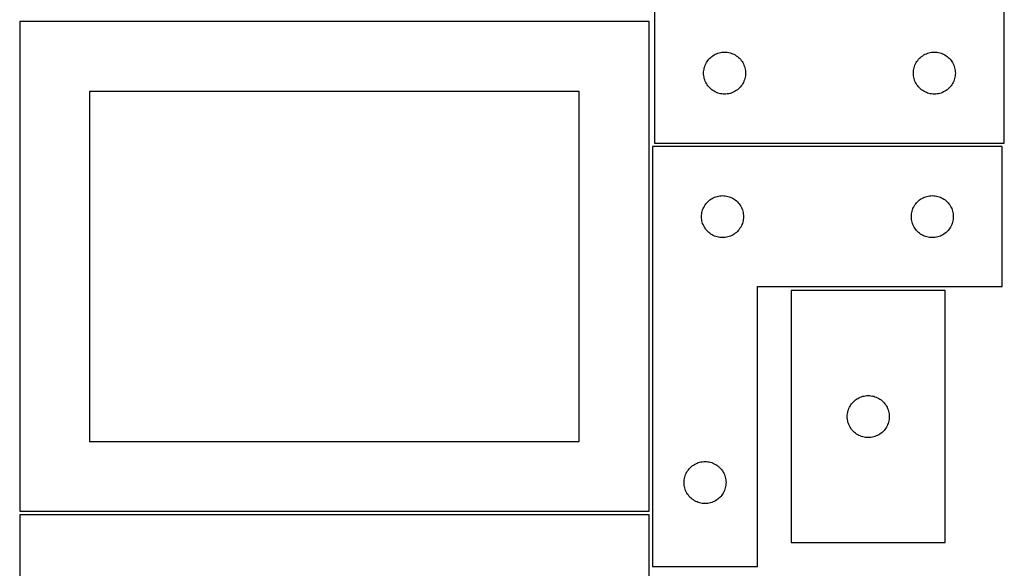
# Model space of a CAD drawing. Header units: millimetres. Extents: x 7 to 1243, y 7 to 2493.
# Tile 13 of 15: x 821 to 1243, y 1886 to 2121. Entities that reach past the tile are written whole.
import ezdxf

# ---------------------------------------------------------------- set-up
doc = ezdxf.new("R2010")
doc.units = ezdxf.units.MM
doc.layers.add('CUT', color=7, linetype='CONTINUOUS', true_color=0x000000)

msp = doc.modelspace()

# ---------------------------------------------------------------- linework, layer by layer
at = {"layer": 'CUT'}
for p, q in [((1243.481665, 2068.065706), (1243.481665, 2248.065706)), ((1093.481665, 2128.065706), (1093.481665, 2068.065706)), ((1091.08374, 2120.209747), (821.08374, 2120.209747)), ((821.08374, 2120.209747), (821.08374, 1910.209747)), ((1091.08374, 1910.209747), (1091.08374, 2120.209747)), ((1115.998438, 2103.065838), (1116.341485, 2103.544559)), ((1116.341485, 2103.544559), (1116.715107, 2103.999818)), ((1116.715107, 2103.999818), (1117.117704, 2104.429667)), ((1117.117704, 2104.429667), (1117.547553, 2104.832264)), ((1117.547553, 2104.832264), (1118.002812, 2105.205886)), ((1118.002812, 2105.205886), (1118.481533, 2105.548932)), ((1118.481533, 2105.548932), (1118.981665, 2105.859935)), ((1118.981665, 2105.859935), (1119.501067, 2106.137561)), ((1119.501067, 2106.137561), (1120.037514, 2106.380622)), ((1120.037514, 2106.380622), (1120.58871, 2106.588077)), ((1120.58871, 2106.588077), (1121.152294, 2106.759038)), ((1121.152294, 2106.759038), (1121.725852, 2106.892773)), ((1121.725852, 2106.892773), (1122.306929, 2106.98871)), ((1122.306929, 2106.98871), (1122.893037, 2107.046436)), ((1122.893037, 2107.046436), (1123.481665, 2107.065706)), ((1123.481665, 2107.065706), (1124.070293, 2107.046436)), ((1124.070293, 2107.046436), (1124.656401, 2106.98871)), ((1124.656401, 2106.98871), (1125.237478, 2106.892773)), ((1125.237478, 2106.892773), (1125.811036, 2106.759038)), ((1125.811036, 2106.759038), (1126.37462, 2106.588077)), ((1126.37462, 2106.588077), (1126.925816, 2106.380622)), ((1126.925816, 2106.380622), (1127.462263, 2106.137561)), ((1127.462263, 2106.137561), (1127.981665, 2105.859935)), ((1127.981665, 2105.859935), (1128.481797, 2105.548932)), ((1128.481797, 2105.548932), (1128.960518, 2105.205886)), ((1128.960518, 2105.205886), (1129.415777, 2104.832264)), ((1129.415777, 2104.832264), (1129.845626, 2104.429667)), ((1129.845626, 2104.429667), (1130.248223, 2103.999818)), ((1130.248223, 2103.999818), (1130.621845, 2103.544559)), ((1130.621845, 2103.544559), (1130.964891, 2103.065838)), ((1205.998438, 2103.065838), (1206.341485, 2103.544559)), ((1206.341485, 2103.544559), (1206.715107, 2103.999818)), ((1206.715107, 2103.999818), (1207.117704, 2104.429667)), ((1207.117704, 2104.429667), (1207.547553, 2104.832264)), ((1207.547553, 2104.832264), (1208.002812, 2105.205886)), ((1208.002812, 2105.205886), (1208.481533, 2105.548932)), ((1208.481533, 2105.548932), (1208.981665, 2105.859935)), ((1208.981665, 2105.859935), (1209.501067, 2106.137561)), ((1209.501067, 2106.137561), (1210.037514, 2106.380622)), ((1210.037514, 2106.380622), (1210.58871, 2106.588077)), ((1210.58871, 2106.588077), (1211.152294, 2106.759038)), ((1211.152294, 2106.759038), (1211.725852, 2106.892773)), ((1211.725852, 2106.892773), (1212.306929, 2106.98871)), ((1212.306929, 2106.98871), (1212.893037, 2107.046436)), ((1212.893037, 2107.046436), (1213.481665, 2107.065706)), ((1213.481665, 2107.065706), (1214.070293, 2107.046436)), ((1214.070293, 2107.046436), (1214.656401, 2106.98871)), ((1214.656401, 2106.98871), (1215.237478, 2106.892773)), ((1215.237478, 2106.892773), (1215.811036, 2106.759038)), ((1215.811036, 2106.759038), (1216.37462, 2106.588077)), ((1216.37462, 2106.588077), (1216.925816, 2106.380622)), ((1216.925816, 2106.380622), (1217.462263, 2106.137561)), ((1217.462263, 2106.137561), (1217.981665, 2105.859935)), ((1217.981665, 2105.859935), (1218.481797, 2105.548932)), ((1218.481797, 2105.548932), (1218.960518, 2105.205886)), ((1218.960518, 2105.205886), (1219.415777, 2104.832264)), ((1219.415777, 2104.832264), (1219.845626, 2104.429667)), ((1219.845626, 2104.429667), (1220.248223, 2103.999818)), ((1220.248223, 2103.999818), (1220.621845, 2103.544559)), ((1220.621845, 2103.544559), (1220.964891, 2103.065838)), ((1114.558661, 2099.240442), (1114.654597, 2099.821519)), ((1114.654597, 2099.821519), (1114.788333, 2100.395077)), ((1114.788333, 2100.395077), (1114.959294, 2100.958661)), ((1114.959294, 2100.958661), (1115.166749, 2101.509857)), ((1115.166749, 2101.509857), (1115.40981, 2102.046304)), ((1115.40981, 2102.046304), (1115.687436, 2102.565706)), ((1115.687436, 2102.565706), (1115.998438, 2103.065838)), ((1130.964891, 2103.065838), (1131.275894, 2102.565706)), ((1131.275894, 2102.565706), (1131.55352, 2102.046304)), ((1131.55352, 2102.046304), (1131.796581, 2101.509857)), ((1131.796581, 2101.509857), (1132.004036, 2100.958661)), ((1132.004036, 2100.958661), (1132.174997, 2100.395077)), ((1132.174997, 2100.395077), (1132.308732, 2099.821519)), ((1132.308732, 2099.821519), (1132.404669, 2099.240442)), ((1204.558661, 2099.240442), (1204.654597, 2099.821519)), ((1204.654597, 2099.821519), (1204.788333, 2100.395077)), ((1204.788333, 2100.395077), (1204.959294, 2100.958661)), ((1204.959294, 2100.958661), (1205.166749, 2101.509857)), ((1205.166749, 2101.509857), (1205.40981, 2102.046304)), ((1205.40981, 2102.046304), (1205.687436, 2102.565706)), ((1205.687436, 2102.565706), (1205.998438, 2103.065838)), ((1220.964891, 2103.065838), (1221.275894, 2102.565706)), ((1221.275894, 2102.565706), (1221.55352, 2102.046304)), ((1221.55352, 2102.046304), (1221.796581, 2101.509857)), ((1221.796581, 2101.509857), (1222.004036, 2100.958661)), ((1222.004036, 2100.958661), (1222.174997, 2100.395077)), ((1222.174997, 2100.395077), (1222.308732, 2099.821519)), ((1222.308732, 2099.821519), (1222.404669, 2099.240442)), ((1114.481665, 2098.065706), (1114.500935, 2098.654334)), ((1114.500935, 2097.477078), (1114.481665, 2098.065706)), ((1114.500935, 2098.654334), (1114.558661, 2099.240442)), ((1114.558661, 2096.89097), (1114.500935, 2097.477078)), ((1114.654597, 2096.309893), (1114.558661, 2096.89097)), ((1114.788333, 2095.736335), (1114.654597, 2096.309893)), ((1114.959294, 2095.172751), (1114.788333, 2095.736335)), ((1115.166749, 2094.621555), (1114.959294, 2095.172751)), ((1132.004036, 2095.172751), (1131.796581, 2094.621555)), ((1132.174997, 2095.736335), (1132.004036, 2095.172751)), ((1132.308732, 2096.309893), (1132.174997, 2095.736335)), ((1132.404669, 2096.89097), (1132.308732, 2096.309893)), ((1132.404669, 2099.240442), (1132.462395, 2098.654334)), ((1132.462395, 2097.477078), (1132.404669, 2096.89097)), ((1132.462395, 2098.654334), (1132.481665, 2098.065706)), ((1132.481665, 2098.065706), (1132.462395, 2097.477078)), ((1204.481665, 2098.065706), (1204.500935, 2098.654334)), ((1204.500935, 2097.477078), (1204.481665, 2098.065706)), ((1204.500935, 2098.654334), (1204.558661, 2099.240442)), ((1204.558661, 2096.89097), (1204.500935, 2097.477078)), ((1204.654597, 2096.309893), (1204.558661, 2096.89097)), ((1204.788333, 2095.736335), (1204.654597, 2096.309893)), ((1204.959294, 2095.172751), (1204.788333, 2095.736335)), ((1205.166749, 2094.621555), (1204.959294, 2095.172751)), ((1222.004036, 2095.172751), (1221.796581, 2094.621555)), ((1222.174997, 2095.736335), (1222.004036, 2095.172751)), ((1222.308732, 2096.309893), (1222.174997, 2095.736335)), ((1222.404669, 2096.89097), (1222.308732, 2096.309893)), ((1222.404669, 2099.240442), (1222.462395, 2098.654334)), ((1222.462395, 2097.477078), (1222.404669, 2096.89097)), ((1222.462395, 2098.654334), (1222.481665, 2098.065706)), ((1222.481665, 2098.065706), (1222.462395, 2097.477078)), ((1115.40981, 2094.085108), (1115.166749, 2094.621555)), ((1115.687436, 2093.565706), (1115.40981, 2094.085108)), ((1115.998438, 2093.065574), (1115.687436, 2093.565706)), ((1116.341485, 2092.586853), (1115.998438, 2093.065574)), ((1116.715107, 2092.131594), (1116.341485, 2092.586853)), ((1117.117704, 2091.701745), (1116.715107, 2092.131594)), ((1117.547553, 2091.299148), (1117.117704, 2091.701745)), ((1118.002812, 2090.925526), (1117.547553, 2091.299148)), ((1118.481533, 2090.582479), (1118.002812, 2090.925526)), ((1128.960518, 2090.925526), (1128.481797, 2090.582479)), ((1129.415777, 2091.299148), (1128.960518, 2090.925526)), ((1129.845626, 2091.701745), (1129.415777, 2091.299148)), ((1130.248223, 2092.131594), (1129.845626, 2091.701745)), ((1130.621845, 2092.586853), (1130.248223, 2092.131594)), ((1130.964891, 2093.065574), (1130.621845, 2092.586853)), ((1131.275894, 2093.565706), (1130.964891, 2093.065574)), ((1131.55352, 2094.085108), (1131.275894, 2093.565706)), ((1131.796581, 2094.621555), (1131.55352, 2094.085108)), ((1205.40981, 2094.085108), (1205.166749, 2094.621555)), ((1205.687436, 2093.565706), (1205.40981, 2094.085108)), ((1205.998438, 2093.065574), (1205.687436, 2093.565706)), ((1206.341485, 2092.586853), (1205.998438, 2093.065574)), ((1206.715107, 2092.131594), (1206.341485, 2092.586853)), ((1207.117704, 2091.701745), (1206.715107, 2092.131594)), ((1207.547553, 2091.299148), (1207.117704, 2091.701745)), ((1208.002812, 2090.925526), (1207.547553, 2091.299148)), ((1208.481533, 2090.582479), (1208.002812, 2090.925526)), ((1218.960518, 2090.925526), (1218.481797, 2090.582479)), ((1219.415777, 2091.299148), (1218.960518, 2090.925526)), ((1219.845626, 2091.701745), (1219.415777, 2091.299148)), ((1220.248223, 2092.131594), (1219.845626, 2091.701745)), ((1220.621845, 2092.586853), (1220.248223, 2092.131594)), ((1220.964891, 2093.065574), (1220.621845, 2092.586853)), ((1221.275894, 2093.565706), (1220.964891, 2093.065574)), ((1221.55352, 2094.085108), (1221.275894, 2093.565706)), ((1221.796581, 2094.621555), (1221.55352, 2094.085108)), ((1061.08374, 2090.209747), (851.08374, 2090.209747)), ((851.08374, 2090.209747), (851.08374, 1940.209747)), ((1061.08374, 1940.209747), (1061.08374, 2090.209747)), ((1118.981665, 2090.271477), (1118.481533, 2090.582479)), ((1119.501067, 2089.993851), (1118.981665, 2090.271477)), ((1120.037514, 2089.75079), (1119.501067, 2089.993851)), ((1120.58871, 2089.543335), (1120.037514, 2089.75079)), ((1121.152294, 2089.372374), (1120.58871, 2089.543335)), ((1121.725852, 2089.238638), (1121.152294, 2089.372374)), ((1122.306929, 2089.142702), (1121.725852, 2089.238638)), ((1122.893037, 2089.084976), (1122.306929, 2089.142702)), ((1123.481665, 2089.065706), (1122.893037, 2089.084976)), ((1124.070293, 2089.084976), (1123.481665, 2089.065706)), ((1124.656401, 2089.142702), (1124.070293, 2089.084976)), ((1125.237478, 2089.238638), (1124.656401, 2089.142702)), ((1125.811036, 2089.372374), (1125.237478, 2089.238638)), ((1126.37462, 2089.543335), (1125.811036, 2089.372374)), ((1126.925816, 2089.75079), (1126.37462, 2089.543335)), ((1127.462263, 2089.993851), (1126.925816, 2089.75079)), ((1127.981665, 2090.271477), (1127.462263, 2089.993851)), ((1128.481797, 2090.582479), (1127.981665, 2090.271477)), ((1208.981665, 2090.271477), (1208.481533, 2090.582479)), ((1209.501067, 2089.993851), (1208.981665, 2090.271477)), ((1210.037514, 2089.75079), (1209.501067, 2089.993851)), ((1210.58871, 2089.543335), (1210.037514, 2089.75079)), ((1211.152294, 2089.372374), (1210.58871, 2089.543335)), ((1211.725852, 2089.238638), (1211.152294, 2089.372374)), ((1212.306929, 2089.142702), (1211.725852, 2089.238638)), ((1212.893037, 2089.084976), (1212.306929, 2089.142702)), ((1213.481665, 2089.065706), (1212.893037, 2089.084976)), ((1214.070293, 2089.084976), (1213.481665, 2089.065706)), ((1214.656401, 2089.142702), (1214.070293, 2089.084976)), ((1215.237478, 2089.238638), (1214.656401, 2089.142702)), ((1215.811036, 2089.372374), (1215.237478, 2089.238638)), ((1216.37462, 2089.543335), (1215.811036, 2089.372374)), ((1216.925816, 2089.75079), (1216.37462, 2089.543335)), ((1217.462263, 2089.993851), (1216.925816, 2089.75079)), ((1217.981665, 2090.271477), (1217.462263, 2089.993851)), ((1218.481797, 2090.582479), (1217.981665, 2090.271477)), ((1092.59594, 2066.545926), (1092.59594, 1886.545926)), ((1242.59594, 2066.545926), (1092.59594, 2066.545926)), ((1093.481665, 2068.065706), (1243.481665, 2068.065706)), ((1242.59594, 2006.545926), (1242.59594, 2066.545926)), ((1118.09594, 2044.340154), (1118.615342, 2044.61778)), ((1118.615342, 2044.61778), (1119.151789, 2044.860842)), ((1119.151789, 2044.860842), (1119.702985, 2045.068297)), ((1119.702985, 2045.068297), (1120.266569, 2045.239258)), ((1120.266569, 2045.239258), (1120.840127, 2045.372993)), ((1120.840127, 2045.372993), (1121.421204, 2045.468929)), ((1121.421204, 2045.468929), (1122.007312, 2045.526656)), ((1122.007312, 2045.526656), (1122.59594, 2045.545926)), ((1122.59594, 2045.545926), (1123.184568, 2045.526656)), ((1123.184568, 2045.526656), (1123.770676, 2045.468929)), ((1123.770676, 2045.468929), (1124.351753, 2045.372993)), ((1124.351753, 2045.372993), (1124.925311, 2045.239258)), ((1124.925311, 2045.239258), (1125.488895, 2045.068297)), ((1125.488895, 2045.068297), (1126.040091, 2044.860842)), ((1126.040091, 2044.860842), (1126.576538, 2044.61778)), ((1126.576538, 2044.61778), (1127.09594, 2044.340154)), ((1208.09594, 2044.340154), (1208.615342, 2044.61778)), ((1208.615342, 2044.61778), (1209.151789, 2044.860842)), ((1209.151789, 2044.860842), (1209.702985, 2045.068297)), ((1209.702985, 2045.068297), (1210.266569, 2045.239258)), ((1210.266569, 2045.239258), (1210.840127, 2045.372993)), ((1210.840127, 2045.372993), (1211.421204, 2045.468929)), ((1211.421204, 2045.468929), (1212.007312, 2045.526656)), ((1212.007312, 2045.526656), (1212.59594, 2045.545926)), ((1212.59594, 2045.545926), (1213.184568, 2045.526656)), ((1213.184568, 2045.526656), (1213.770676, 2045.468929)), ((1213.770676, 2045.468929), (1214.351753, 2045.372993)), ((1214.351753, 2045.372993), (1214.925311, 2045.239258)), ((1214.925311, 2045.239258), (1215.488895, 2045.068297)), ((1215.488895, 2045.068297), (1216.040091, 2044.860842)), ((1216.040091, 2044.860842), (1216.576538, 2044.61778)), ((1216.576538, 2044.61778), (1217.09594, 2044.340154)), ((1114.281024, 2039.990077), (1114.524085, 2040.526524)), ((1114.524085, 2040.526524), (1114.801711, 2041.045926)), ((1114.801711, 2041.045926), (1115.112714, 2041.546058)), ((1115.112714, 2041.546058), (1115.45576, 2042.024779)), ((1115.45576, 2042.024779), (1115.829382, 2042.480038)), ((1115.829382, 2042.480038), (1116.231979, 2042.909887)), ((1116.231979, 2042.909887), (1116.661828, 2043.312484)), ((1116.661828, 2043.312484), (1117.117087, 2043.686106)), ((1117.117087, 2043.686106), (1117.595808, 2044.029152)), ((1117.595808, 2044.029152), (1118.09594, 2044.340154)), ((1127.09594, 2044.340154), (1127.596072, 2044.029152)), ((1127.596072, 2044.029152), (1128.074793, 2043.686106)), ((1128.074793, 2043.686106), (1128.530052, 2043.312484)), ((1128.530052, 2043.312484), (1128.959901, 2042.909887)), ((1128.959901, 2042.909887), (1129.362498, 2042.480038)), ((1129.362498, 2042.480038), (1129.73612, 2042.024779)), ((1129.73612, 2042.024779), (1130.079167, 2041.546058)), ((1130.079167, 2041.546058), (1130.390169, 2041.045926)), ((1130.390169, 2041.045926), (1130.667795, 2040.526524)), ((1130.667795, 2040.526524), (1130.910856, 2039.990077)), ((1204.281024, 2039.990077), (1204.524085, 2040.526524)), ((1204.524085, 2040.526524), (1204.801711, 2041.045926)), ((1204.801711, 2041.045926), (1205.112714, 2041.546058)), ((1205.112714, 2041.546058), (1205.45576, 2042.024779)), ((1205.45576, 2042.024779), (1205.829382, 2042.480038)), ((1205.829382, 2042.480038), (1206.231979, 2042.909887)), ((1206.231979, 2042.909887), (1206.661828, 2043.312484)), ((1206.661828, 2043.312484), (1207.117087, 2043.686106)), ((1207.117087, 2043.686106), (1207.595808, 2044.029152)), ((1207.595808, 2044.029152), (1208.09594, 2044.340154)), ((1217.09594, 2044.340154), (1217.596072, 2044.029152)), ((1217.596072, 2044.029152), (1218.074793, 2043.686106)), ((1218.074793, 2043.686106), (1218.530052, 2043.312484)), ((1218.530052, 2043.312484), (1218.959901, 2042.909887)), ((1218.959901, 2042.909887), (1219.362498, 2042.480038)), ((1219.362498, 2042.480038), (1219.73612, 2042.024779)), ((1219.73612, 2042.024779), (1220.079167, 2041.546058)), ((1220.079167, 2041.546058), (1220.390169, 2041.045926)), ((1220.390169, 2041.045926), (1220.667795, 2040.526524)), ((1220.667795, 2040.526524), (1220.910856, 2039.990077)), ((1113.59594, 2036.545926), (1113.61521, 2037.134554)), ((1113.61521, 2035.957298), (1113.59594, 2036.545926)), ((1113.61521, 2037.134554), (1113.672936, 2037.720661)), ((1113.672936, 2037.720661), (1113.768873, 2038.301739)), ((1113.768873, 2038.301739), (1113.902608, 2038.875297)), ((1113.902608, 2038.875297), (1114.073569, 2039.438881)), ((1114.073569, 2039.438881), (1114.281024, 2039.990077)), ((1130.910856, 2039.990077), (1131.118311, 2039.438881)), ((1131.118311, 2039.438881), (1131.289273, 2038.875297)), ((1131.289273, 2038.875297), (1131.423008, 2038.301739)), ((1131.423008, 2038.301739), (1131.518944, 2037.720661)), ((1131.518944, 2037.720661), (1131.57667, 2037.134554)), ((1131.57667, 2037.134554), (1131.59594, 2036.545926)), ((1131.59594, 2036.545926), (1131.57667, 2035.957298)), ((1203.59594, 2036.545926), (1203.61521, 2037.134554)), ((1203.61521, 2035.957298), (1203.59594, 2036.545926)), ((1203.61521, 2037.134554), (1203.672936, 2037.720661)), ((1203.672936, 2037.720661), (1203.768873, 2038.301739)), ((1203.768873, 2038.301739), (1203.902608, 2038.875297)), ((1203.902608, 2038.875297), (1204.073569, 2039.438881)), ((1204.073569, 2039.438881), (1204.281024, 2039.990077)), ((1220.910856, 2039.990077), (1221.118311, 2039.438881)), ((1221.118311, 2039.438881), (1221.289273, 2038.875297)), ((1221.289273, 2038.875297), (1221.423008, 2038.301739)), ((1221.423008, 2038.301739), (1221.518944, 2037.720661)), ((1221.518944, 2037.720661), (1221.57667, 2037.134554)), ((1221.57667, 2037.134554), (1221.59594, 2036.545926)), ((1221.59594, 2036.545926), (1221.57667, 2035.957298)), ((1113.672936, 2035.37119), (1113.61521, 2035.957298)), ((1113.768873, 2034.790113), (1113.672936, 2035.37119)), ((1113.902608, 2034.216554), (1113.768873, 2034.790113)), ((1114.073569, 2033.652971), (1113.902608, 2034.216554)), ((1114.281024, 2033.101775), (1114.073569, 2033.652971)), ((1114.524085, 2032.565328), (1114.281024, 2033.101775)), ((1114.801711, 2032.045926), (1114.524085, 2032.565328)), ((1115.112714, 2031.545794), (1114.801711, 2032.045926)), ((1130.390169, 2032.045926), (1130.079167, 2031.545794)), ((1130.667795, 2032.565328), (1130.390169, 2032.045926)), ((1130.910856, 2033.101775), (1130.667795, 2032.565328)), ((1131.118311, 2033.652971), (1130.910856, 2033.101775)), ((1131.289273, 2034.216554), (1131.118311, 2033.652971)), ((1131.423008, 2034.790113), (1131.289273, 2034.216554)), ((1131.518944, 2035.37119), (1131.423008, 2034.790113)), ((1131.57667, 2035.957298), (1131.518944, 2035.37119)), ((1203.672936, 2035.37119), (1203.61521, 2035.957298)), ((1203.768873, 2034.790113), (1203.672936, 2035.37119)), ((1203.902608, 2034.216554), (1203.768873, 2034.790113)), ((1204.073569, 2033.652971), (1203.902608, 2034.216554)), ((1204.281024, 2033.101775), (1204.073569, 2033.652971)), ((1204.524085, 2032.565328), (1204.281024, 2033.101775)), ((1204.801711, 2032.045926), (1204.524085, 2032.565328)), ((1205.112714, 2031.545794), (1204.801711, 2032.045926)), ((1220.390169, 2032.045926), (1220.079167, 2031.545794)), ((1220.667795, 2032.565328), (1220.390169, 2032.045926)), ((1220.910856, 2033.101775), (1220.667795, 2032.565328)), ((1221.118311, 2033.652971), (1220.910856, 2033.101775)), ((1221.289273, 2034.216554), (1221.118311, 2033.652971)), ((1221.423008, 2034.790113), (1221.289273, 2034.216554)), ((1221.518944, 2035.37119), (1221.423008, 2034.790113)), ((1221.57667, 2035.957298), (1221.518944, 2035.37119)), ((1115.45576, 2031.067073), (1115.112714, 2031.545794)), ((1115.829382, 2030.611813), (1115.45576, 2031.067073)), ((1116.231979, 2030.181965), (1115.829382, 2030.611813)), ((1116.661828, 2029.779367), (1116.231979, 2030.181965)), ((1117.117087, 2029.405746), (1116.661828, 2029.779367)), ((1117.595808, 2029.062699), (1117.117087, 2029.405746)), ((1118.09594, 2028.751697), (1117.595808, 2029.062699)), ((1118.615342, 2028.474071), (1118.09594, 2028.751697)), ((1119.151789, 2028.23101), (1118.615342, 2028.474071)), ((1119.702985, 2028.023555), (1119.151789, 2028.23101)), ((1120.266569, 2027.852593), (1119.702985, 2028.023555)), ((1120.840127, 2027.718858), (1120.266569, 2027.852593)), ((1121.421204, 2027.622922), (1120.840127, 2027.718858)), ((1122.007312, 2027.565195), (1121.421204, 2027.622922)), ((1122.59594, 2027.545926), (1122.007312, 2027.565195)), ((1123.184568, 2027.565195), (1122.59594, 2027.545926)), ((1123.770676, 2027.622922), (1123.184568, 2027.565195)), ((1124.351753, 2027.718858), (1123.770676, 2027.622922)), ((1124.925311, 2027.852593), (1124.351753, 2027.718858)), ((1125.488895, 2028.023555), (1124.925311, 2027.852593)), ((1126.040091, 2028.23101), (1125.488895, 2028.023555)), ((1126.576538, 2028.474071), (1126.040091, 2028.23101)), ((1127.09594, 2028.751697), (1126.576538, 2028.474071)), ((1127.596072, 2029.062699), (1127.09594, 2028.751697)), ((1128.074793, 2029.405746), (1127.596072, 2029.062699)), ((1128.530052, 2029.779367), (1128.074793, 2029.405746)), ((1128.959901, 2030.181965), (1128.530052, 2029.779367)), ((1129.362498, 2030.611813), (1128.959901, 2030.181965)), ((1129.73612, 2031.067073), (1129.362498, 2030.611813)), ((1130.079167, 2031.545794), (1129.73612, 2031.067073)), ((1205.45576, 2031.067073), (1205.112714, 2031.545794)), ((1205.829382, 2030.611813), (1205.45576, 2031.067073)), ((1206.231979, 2030.181965), (1205.829382, 2030.611813)), ((1206.661828, 2029.779367), (1206.231979, 2030.181965)), ((1207.117087, 2029.405746), (1206.661828, 2029.779367)), ((1207.595808, 2029.062699), (1207.117087, 2029.405746)), ((1208.09594, 2028.751697), (1207.595808, 2029.062699)), ((1208.615342, 2028.474071), (1208.09594, 2028.751697)), ((1209.151789, 2028.23101), (1208.615342, 2028.474071)), ((1209.702985, 2028.023555), (1209.151789, 2028.23101)), ((1210.266569, 2027.852593), (1209.702985, 2028.023555)), ((1210.840127, 2027.718858), (1210.266569, 2027.852593)), ((1211.421204, 2027.622922), (1210.840127, 2027.718858)), ((1212.007312, 2027.565195), (1211.421204, 2027.622922)), ((1212.59594, 2027.545926), (1212.007312, 2027.565195)), ((1213.184568, 2027.565195), (1212.59594, 2027.545926)), ((1213.770676, 2027.622922), (1213.184568, 2027.565195)), ((1214.351753, 2027.718858), (1213.770676, 2027.622922)), ((1214.925311, 2027.852593), (1214.351753, 2027.718858)), ((1215.488895, 2028.023555), (1214.925311, 2027.852593)), ((1216.040091, 2028.23101), (1215.488895, 2028.023555)), ((1216.576538, 2028.474071), (1216.040091, 2028.23101)), ((1217.09594, 2028.751697), (1216.576538, 2028.474071)), ((1217.596072, 2029.062699), (1217.09594, 2028.751697)), ((1218.074793, 2029.405746), (1217.596072, 2029.062699)), ((1218.530052, 2029.779367), (1218.074793, 2029.405746)), ((1218.959901, 2030.181965), (1218.530052, 2029.779367)), ((1219.362498, 2030.611813), (1218.959901, 2030.181965)), ((1219.73612, 2031.067073), (1219.362498, 2030.611813)), ((1220.079167, 2031.545794), (1219.73612, 2031.067073)), ((1137.59594, 1886.545926), (1137.59594, 2006.545926)), ((1137.59594, 2006.545926), (1242.59594, 2006.545926)), ((1152.11511, 2004.814849), (1152.11511, 1896.814849)), ((1218.11511, 2004.814849), (1152.11511, 2004.814849)), ((1218.11511, 1896.814849), (1218.11511, 2004.814849)), ((1177.320881, 1955.314849), (1177.631883, 1955.814981)), ((1177.631883, 1955.814981), (1177.97493, 1956.293701)), ((1177.97493, 1956.293701), (1178.348552, 1956.748961)), ((1178.348552, 1956.748961), (1178.751149, 1957.17881)), ((1178.751149, 1957.17881), (1179.180997, 1957.581407)), ((1179.180997, 1957.581407), (1179.636257, 1957.955029)), ((1179.636257, 1957.955029), (1180.114978, 1958.298075)), ((1180.114978, 1958.298075), (1180.61511, 1958.609077)), ((1180.61511, 1958.609077), (1181.134512, 1958.886703)), ((1181.134512, 1958.886703), (1181.670959, 1959.129764)), ((1181.670959, 1959.129764), (1182.222155, 1959.33722)), ((1182.222155, 1959.33722), (1182.785738, 1959.508181)), ((1182.785738, 1959.508181), (1183.359297, 1959.641916)), ((1183.359297, 1959.641916), (1183.940374, 1959.737852)), ((1183.940374, 1959.737852), (1184.526482, 1959.795579)), ((1184.526482, 1959.795579), (1185.11511, 1959.814849)), ((1185.11511, 1959.814849), (1185.703738, 1959.795579)), ((1185.703738, 1959.795579), (1186.289846, 1959.737852)), ((1186.289846, 1959.737852), (1186.870923, 1959.641916)), ((1186.870923, 1959.641916), (1187.444481, 1959.508181)), ((1187.444481, 1959.508181), (1188.008065, 1959.33722)), ((1188.008065, 1959.33722), (1188.559261, 1959.129764)), ((1188.559261, 1959.129764), (1189.095708, 1958.886703)), ((1189.095708, 1958.886703), (1189.61511, 1958.609077)), ((1189.61511, 1958.609077), (1190.115242, 1958.298075)), ((1190.115242, 1958.298075), (1190.593963, 1957.955029)), ((1190.593963, 1957.955029), (1191.049222, 1957.581407)), ((1191.049222, 1957.581407), (1191.479071, 1957.17881)), ((1191.479071, 1957.17881), (1191.881668, 1956.748961)), ((1191.881668, 1956.748961), (1192.25529, 1956.293701)), ((1192.25529, 1956.293701), (1192.598336, 1955.814981)), ((1192.598336, 1955.814981), (1192.909338, 1955.314849)), ((1176.134379, 1951.403477), (1176.192106, 1951.989584)), ((1176.192106, 1951.989584), (1176.288042, 1952.570661)), ((1176.288042, 1952.570661), (1176.421777, 1953.14422)), ((1176.421777, 1953.14422), (1176.592739, 1953.707804)), ((1176.592739, 1953.707804), (1176.800194, 1954.258999)), ((1176.800194, 1954.258999), (1177.043255, 1954.795447)), ((1177.043255, 1954.795447), (1177.320881, 1955.314849)), ((1192.909338, 1955.314849), (1193.186964, 1954.795447)), ((1193.186964, 1954.795447), (1193.430026, 1954.258999)), ((1193.430026, 1954.258999), (1193.637481, 1953.707804)), ((1193.637481, 1953.707804), (1193.808442, 1953.14422)), ((1193.808442, 1953.14422), (1193.942177, 1952.570661)), ((1193.942177, 1952.570661), (1194.038114, 1951.989584)), ((1194.038114, 1951.989584), (1194.09584, 1951.403477)), ((1176.11511, 1950.814849), (1176.134379, 1951.403477)), ((1176.134379, 1950.22622), (1176.11511, 1950.814849)), ((1176.192106, 1949.640113), (1176.134379, 1950.22622)), ((1176.288042, 1949.059036), (1176.192106, 1949.640113)), ((1176.421777, 1948.485477), (1176.288042, 1949.059036)), ((1176.592739, 1947.921893), (1176.421777, 1948.485477)), ((1176.800194, 1947.370698), (1176.592739, 1947.921893)), ((1177.043255, 1946.83425), (1176.800194, 1947.370698)), ((1193.430026, 1947.370698), (1193.186964, 1946.83425)), ((1193.637481, 1947.921893), (1193.430026, 1947.370698)), ((1193.808442, 1948.485477), (1193.637481, 1947.921893)), ((1193.942177, 1949.059036), (1193.808442, 1948.485477)), ((1194.038114, 1949.640113), (1193.942177, 1949.059036)), ((1194.09584, 1950.22622), (1194.038114, 1949.640113)), ((1194.09584, 1951.403477), (1194.11511, 1950.814849)), ((1194.11511, 1950.814849), (1194.09584, 1950.22622)), ((1177.320881, 1946.314849), (1177.043255, 1946.83425)), ((1177.631883, 1945.814716), (1177.320881, 1946.314849)), ((1177.97493, 1945.335996), (1177.631883, 1945.814716)), ((1178.348552, 1944.880736), (1177.97493, 1945.335996)), ((1178.751149, 1944.450888), (1178.348552, 1944.880736)), ((1179.180997, 1944.04829), (1178.751149, 1944.450888)), ((1179.636257, 1943.674669), (1179.180997, 1944.04829)), ((1180.114978, 1943.331622), (1179.636257, 1943.674669)), ((1180.61511, 1943.02062), (1180.114978, 1943.331622)), ((1190.115242, 1943.331622), (1189.61511, 1943.02062)), ((1190.593963, 1943.674669), (1190.115242, 1943.331622)), ((1191.049222, 1944.04829), (1190.593963, 1943.674669)), ((1191.479071, 1944.450888), (1191.049222, 1944.04829)), ((1191.881668, 1944.880736), (1191.479071, 1944.450888)), ((1192.25529, 1945.335996), (1191.881668, 1944.880736)), ((1192.598336, 1945.814716), (1192.25529, 1945.335996)), ((1192.909338, 1946.314849), (1192.598336, 1945.814716)), ((1193.186964, 1946.83425), (1192.909338, 1946.314849)), ((851.08374, 1940.209747), (1061.08374, 1940.209747)), ((1181.134512, 1942.742994), (1180.61511, 1943.02062)), ((1181.670959, 1942.499933), (1181.134512, 1942.742994)), ((1182.222155, 1942.292477), (1181.670959, 1942.499933)), ((1182.785738, 1942.121516), (1182.222155, 1942.292477)), ((1183.359297, 1941.987781), (1182.785738, 1942.121516)), ((1183.940374, 1941.891845), (1183.359297, 1941.987781)), ((1184.526482, 1941.834118), (1183.940374, 1941.891845)), ((1185.11511, 1941.814849), (1184.526482, 1941.834118)), ((1185.703738, 1941.834118), (1185.11511, 1941.814849)), ((1186.289846, 1941.891845), (1185.703738, 1941.834118)), ((1186.870923, 1941.987781), (1186.289846, 1941.891845)), ((1187.444481, 1942.121516), (1186.870923, 1941.987781)), ((1188.008065, 1942.292477), (1187.444481, 1942.121516)), ((1188.559261, 1942.499933), (1188.008065, 1942.292477)), ((1189.095708, 1942.742994), (1188.559261, 1942.499933)), ((1189.61511, 1943.02062), (1189.095708, 1942.742994)), ((1110.59594, 1930.340154), (1111.115342, 1930.61778)), ((1111.115342, 1930.61778), (1111.651789, 1930.860842)), ((1111.651789, 1930.860842), (1112.202985, 1931.068297)), ((1112.202985, 1931.068297), (1112.766569, 1931.239258)), ((1112.766569, 1931.239258), (1113.340127, 1931.372993)), ((1113.340127, 1931.372993), (1113.921204, 1931.468929)), ((1113.921204, 1931.468929), (1114.507312, 1931.526656)), ((1114.507312, 1931.526656), (1115.09594, 1931.545926)), ((1115.09594, 1931.545926), (1115.684568, 1931.526656)), ((1115.684568, 1931.526656), (1116.270676, 1931.468929)), ((1116.270676, 1931.468929), (1116.851753, 1931.372993)), ((1116.851753, 1931.372993), (1117.425311, 1931.239258)), ((1117.425311, 1931.239258), (1117.988895, 1931.068297)), ((1117.988895, 1931.068297), (1118.540091, 1930.860842)), ((1118.540091, 1930.860842), (1119.076538, 1930.61778)), ((1119.076538, 1930.61778), (1119.59594, 1930.340154)), ((1106.781024, 1925.990077), (1107.024085, 1926.526524)), ((1107.024085, 1926.526524), (1107.301711, 1927.045926)), ((1107.301711, 1927.045926), (1107.612714, 1927.546058)), ((1107.612714, 1927.546058), (1107.95576, 1928.024779)), ((1107.95576, 1928.024779), (1108.329382, 1928.480038)), ((1108.329382, 1928.480038), (1108.731979, 1928.909887)), ((1108.731979, 1928.909887), (1109.161828, 1929.312484)), ((1109.161828, 1929.312484), (1109.617087, 1929.686106)), ((1109.617087, 1929.686106), (1110.095808, 1930.029152)), ((1110.095808, 1930.029152), (1110.59594, 1930.340154)), ((1119.59594, 1930.340154), (1120.096072, 1930.029152)), ((1120.096072, 1930.029152), (1120.574793, 1929.686106)), ((1120.574793, 1929.686106), (1121.030052, 1929.312484)), ((1121.030052, 1929.312484), (1121.459901, 1928.909887)), ((1121.459901, 1928.909887), (1121.862498, 1928.480038)), ((1121.862498, 1928.480038), (1122.23612, 1928.024779)), ((1122.23612, 1928.024779), (1122.579167, 1927.546058)), ((1122.579167, 1927.546058), (1122.890169, 1927.045926)), ((1122.890169, 1927.045926), (1123.167795, 1926.526524)), ((1123.167795, 1926.526524), (1123.410856, 1925.990077)), ((1106.09594, 1922.545926), (1106.11521, 1923.134554)), ((1106.11521, 1921.957298), (1106.09594, 1922.545926)), ((1106.11521, 1923.134554), (1106.172936, 1923.720661)), ((1106.172936, 1921.37119), (1106.11521, 1921.957298)), ((1106.172936, 1923.720661), (1106.268873, 1924.301739)), ((1106.268873, 1924.301739), (1106.402608, 1924.875297)), ((1106.402608, 1924.875297), (1106.573569, 1925.438881)), ((1106.573569, 1925.438881), (1106.781024, 1925.990077)), ((1123.410856, 1925.990077), (1123.618311, 1925.438881)), ((1123.618311, 1925.438881), (1123.789273, 1924.875297)), ((1123.789273, 1924.875297), (1123.923008, 1924.301739)), ((1123.923008, 1924.301739), (1124.018944, 1923.720661)), ((1124.018944, 1923.720661), (1124.07667, 1923.134554)), ((1124.07667, 1921.957298), (1124.018944, 1921.37119)), ((1124.07667, 1923.134554), (1124.09594, 1922.545926)), ((1124.09594, 1922.545926), (1124.07667, 1921.957298)), ((1106.268873, 1920.790113), (1106.172936, 1921.37119)), ((1106.402608, 1920.216554), (1106.268873, 1920.790113)), ((1106.573569, 1919.652971), (1106.402608, 1920.216554)), ((1106.781024, 1919.101775), (1106.573569, 1919.652971)), ((1107.024085, 1918.565328), (1106.781024, 1919.101775)), ((1107.301711, 1918.045926), (1107.024085, 1918.565328)), ((1107.612714, 1917.545794), (1107.301711, 1918.045926)), ((1122.890169, 1918.045926), (1122.579167, 1917.545794)), ((1123.167795, 1918.565328), (1122.890169, 1918.045926)), ((1123.410856, 1919.101775), (1123.167795, 1918.565328)), ((1123.618311, 1919.652971), (1123.410856, 1919.101775)), ((1123.789273, 1920.216554), (1123.618311, 1919.652971)), ((1123.923008, 1920.790113), (1123.789273, 1920.216554)), ((1124.018944, 1921.37119), (1123.923008, 1920.790113)), ((1107.95576, 1917.067073), (1107.612714, 1917.545794)), ((1108.329382, 1916.611813), (1107.95576, 1917.067073)), ((1108.731979, 1916.181965), (1108.329382, 1916.611813)), ((1109.161828, 1915.779367), (1108.731979, 1916.181965)), ((1109.617087, 1915.405746), (1109.161828, 1915.779367)), ((1110.095808, 1915.062699), (1109.617087, 1915.405746)), ((1110.59594, 1914.751697), (1110.095808, 1915.062699)), ((1111.115342, 1914.474071), (1110.59594, 1914.751697)), ((1111.651789, 1914.23101), (1111.115342, 1914.474071)), ((1112.202985, 1914.023555), (1111.651789, 1914.23101)), ((1112.766569, 1913.852593), (1112.202985, 1914.023555)), ((1113.340127, 1913.718858), (1112.766569, 1913.852593)), ((1113.921204, 1913.622922), (1113.340127, 1913.718858)), ((1114.507312, 1913.565195), (1113.921204, 1913.622922)), ((1115.09594, 1913.545926), (1114.507312, 1913.565195)), ((1115.684568, 1913.565195), (1115.09594, 1913.545926)), ((1116.270676, 1913.622922), (1115.684568, 1913.565195)), ((1116.851753, 1913.718858), (1116.270676, 1913.622922)), ((1117.425311, 1913.852593), (1116.851753, 1913.718858)), ((1117.988895, 1914.023555), (1117.425311, 1913.852593)), ((1118.540091, 1914.23101), (1117.988895, 1914.023555)), ((1119.076538, 1914.474071), (1118.540091, 1914.23101)), ((1119.59594, 1914.751697), (1119.076538, 1914.474071)), ((1120.096072, 1915.062699), (1119.59594, 1914.751697)), ((1120.574793, 1915.405746), (1120.096072, 1915.062699)), ((1121.030052, 1915.779367), (1120.574793, 1915.405746)), ((1121.459901, 1916.181965), (1121.030052, 1915.779367)), ((1121.862498, 1916.611813), (1121.459901, 1916.181965)), ((1122.23612, 1917.067073), (1121.862498, 1916.611813)), ((1122.579167, 1917.545794), (1122.23612, 1917.067073)), ((821.08374, 1910.209747), (1091.08374, 1910.209747)), ((1091.08374, 1908.688751), (821.08374, 1908.688751)), ((821.08374, 1908.688751), (821.08374, 1698.688751)), ((1091.08374, 1698.688751), (1091.08374, 1908.688751)), ((1152.11511, 1896.814849), (1218.11511, 1896.814849)), ((1092.59594, 1886.545926), (1137.59594, 1886.545926))]:
    msp.add_line(p, q, dxfattribs=at)

doc.saveas('drawing.dxf')
